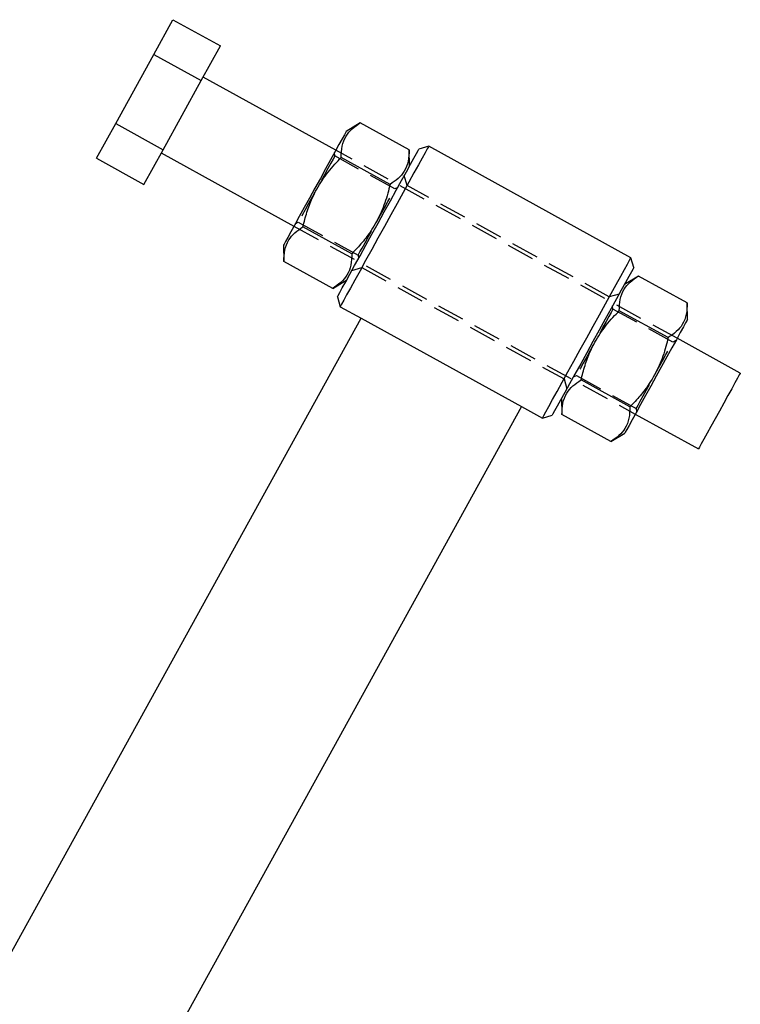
# Model space of a CAD drawing. Extents: x 75 to 757, y 20 to 569.
# Tile 27 of 49: x 345 to 411, y 111 to 203. Entities that reach past the tile are written whole.
import ezdxf

# ---------------------------------------------------------------- set-up
doc = ezdxf.new("R2010")
doc.units = 0
doc.header["$LTSCALE"] = 2
doc.linetypes.add('HIDDEN', pattern=[1.905, 1.27, -0.635])
doc.layers.get('0').update_dxf_attribs({"linetype": 'CONTINUOUS'})
doc.styles.add('SLDTEXTSTYLE0', font='TXT', dxfattribs={"width": 0.75})
doc.dimstyles.new('SLDDIMSTYLE5', dxfattribs={"dimtxt": 7, "dimasz": 6.604, "dimexe": 0, "dimexo": 0.0625, "dimgap": 1.75, "dimtad": 1, "dimdec": 4, "dimlfac": 3, "dimzin": 12, "dimtxsty": 'SLDTEXTSTYLE0', "dimsah": 1, "dimcen": 0.09, "dimazin": 3, "dimtfac": 1, "dimtdec": 0, "dimtofl": 0, "dimtmove": 0, "dimatfit": 3, "dimtolj": 1, "dimtzin": 12})

# ---------------------------------------------------------------- blocks, each defined once
blk = doc.blocks.new('_D_11')
at = {"color": 179, "linetype": 'CONTINUOUS'}
blk.add_line((278.249, 20.483), (201.254, 20.483), dxfattribs=at)
blk.add_arc((291.113, 20.483), 87.86, 61.13595, 180, dxfattribs=at)
for points in [[(333.526, 97.427), (328.084, 101.304), (327.17, 99.489)], [(203.254, 20.483), (204.517, 27.044), (202.486, 27.12)]]:
    blk.add_solid(points, dxfattribs=at)
at = {"color": 179, "linetype": 'CONTINUOUS', "insert": (220.876, 88.368, 0.067), "char_height": 7, "attachment_point": 1, "rotation": 38.64196, "style": 'SLDTEXTSTYLE0'}
blk.add_mtext('119°', dxfattribs=at)

msp = doc.modelspace()

# ---------------------------------------------------------------- linework, layer by layer
at = {"color": 7, "linetype": 'CONTINUOUS'}
for p, q in [((357.101947, 199.305976), (358.867084, 202.508255)), ((358.867084, 202.508255), (363.245924, 200.094605)), ((361.480782, 196.892305), (363.245924, 200.094605)), ((353.571668, 192.901397), (357.101947, 199.305976)), ((357.101947, 199.305976), (361.480782, 196.892305)), ((357.950508, 190.487727), (361.480782, 196.892305)), ((373.907322, 190.434818), (361.646577, 197.19309)), ((376.170605, 192.97036), (374.872789, 192.18636)), ((380.681182, 190.484091), (376.170605, 192.97036)), ((351.806531, 189.699098), (353.571668, 192.901397)), ((353.571668, 192.901397), (357.950508, 190.487727)), ((356.185371, 187.285447), (357.950508, 190.487727)), ((380.711242, 188.968146), (380.681182, 190.484091)), ((382.485827, 190.806552), (381.580159, 190.54453)), ((401.168868, 180.50824), (382.485827, 190.806552)), ((351.806531, 189.699098), (356.185371, 187.285447)), ((357.784713, 190.186942), (370.045458, 183.428689)), ((378.916045, 187.281792), (374.405468, 189.76808)), ((375.385766, 180.877213), (370.875189, 183.363491)), ((369.079992, 181.677147), (369.110053, 180.161202)), ((401.43089, 179.602577), (401.168868, 180.50824)), ((373.620629, 177.674924), (369.110053, 180.161202)), ((373.620629, 177.674924), (374.918446, 178.458933)), ((401.859785, 178.810193), (400.561973, 178.026194)), ((406.370366, 176.323915), (401.859785, 178.810193)), ((374.049524, 176.882549), (374.311546, 175.976877)), ((374.311546, 175.976877), (376.238237, 174.914871)), ((406.400427, 174.80797), (406.370366, 176.323915)), ((319.483228, 71.950708), (376.238237, 174.914871)), ((376.238237, 174.914871), (391.067897, 166.740591)), ((404.605224, 173.121625), (400.094653, 175.607904)), ((411.273405, 169.838214), (405.434961, 173.056438)), ((401.074951, 166.717047), (396.564369, 169.203325)), ((394.769177, 167.516981), (394.799237, 166.001036)), ((391.067897, 166.740591), (349.31615, 90.995127)), ((391.067897, 166.740591), (392.994587, 165.678575)), ((392.994587, 165.678575), (393.90026, 165.940597)), ((399.309809, 163.514757), (394.799237, 166.001036)), ((401.573096, 166.050299), (407.41154, 162.832076)), ((399.309809, 163.514757), (400.60763, 164.298767))]:
    msp.add_line(p, q, dxfattribs=at)
at = {"color": 7, "linetype": 'HIDDEN'}
for p, q in [((373.821889, 189.910992), (373.788709, 190.219645)), ((405.434961, 173.056438), (373.907322, 190.434818)), ((379.348476, 186.864678), (373.821889, 189.910992)), ((380.490531, 187.186702), (380.228509, 188.092375)), ((379.627158, 187.001421), (379.348476, 186.864678)), ((399.173572, 176.888401), (380.490531, 187.186702)), ((370.045458, 183.428689), (401.573096, 166.050299)), ((370.164076, 183.643872), (370.442758, 183.780615)), ((370.442758, 183.780615), (375.969345, 180.734301)), ((375.969345, 180.734301), (376.002525, 180.425658)), ((375.401179, 179.334694), (376.306846, 179.596716)), ((376.306846, 179.596716), (394.989883, 169.298415)), ((400.079235, 177.150423), (399.173572, 176.888401)), ((399.511074, 175.750826), (399.477894, 176.059469)), ((405.037656, 172.704502), (399.511074, 175.750826)), ((405.316348, 172.841255), (405.037656, 172.704502)), ((394.989883, 169.298415), (395.251915, 168.392752)), ((395.853256, 169.483706), (396.131937, 169.620449)), ((396.131937, 169.620449), (401.65853, 166.574135)), ((401.65853, 166.574135), (401.69171, 166.265482))]:
    msp.add_line(p, q, dxfattribs=at)
at = {"color": 7, "linetype": 'CONTINUOUS', "flags": 128}
for points in [[(374.872789, 192.18636), (374.828785, 192.106529), (374.698117, 191.869462), (374.484747, 191.482369), (374.195163, 190.957014), (373.838161, 190.30935), (373.424589, 189.559066), (372.967019, 188.728933), (372.479344, 187.844201), (371.97639, 186.931753)], [(377.814844, 183.71354), (378.389617, 184.756283), (378.950918, 185.774589), (379.485587, 186.744585), (379.9811, 187.643532), (380.425835, 188.45036), (380.809371, 189.146165), (381.122718, 189.714635), (381.358534, 190.142457), (381.511286, 190.419579), (381.577397, 190.539503), (381.580159, 190.54453)], [(382.485827, 190.806552), (382.461309, 190.762067), (382.352928, 190.565451), (382.160271, 190.21593), (381.887441, 189.720973), (381.540254, 189.09111), (381.126111, 188.339774), (380.653838, 187.482977), (380.133499, 186.538989), (379.576191, 185.527925), (378.993779, 184.471323), (378.398686, 183.391714)], [(371.97639, 186.931753), (371.473436, 186.019306), (370.985766, 185.134574), (370.528191, 184.30445), (370.114624, 183.554157), (369.757622, 182.906493), (369.468038, 182.381137), (369.254668, 181.994045), (369.123995, 181.756977), (369.079992, 181.677147)], [(374.049524, 176.882549), (374.052291, 176.887566), (374.118397, 177.007501), (374.271154, 177.284622), (374.506965, 177.712435), (374.820312, 178.280904), (375.203848, 178.976709), (375.648588, 179.783537), (376.144096, 180.682494), (376.67877, 181.65249), (377.240071, 182.670786), (377.814844, 183.71354)], [(378.398686, 183.391714), (377.803594, 182.312105), (377.221187, 181.255504), (376.663873, 180.24444), (376.143535, 179.300451), (375.671262, 178.443655), (375.257119, 177.692328), (374.909932, 177.062466), (374.637107, 176.567499), (374.444445, 176.217987), (374.336069, 176.021362), (374.311546, 175.976877)], [(397.081728, 173.093413), (397.67682, 174.173022), (398.259227, 175.229613), (398.816541, 176.240687), (399.336879, 177.184675), (399.809157, 178.041462), (400.2233, 178.792799), (400.570487, 179.422661), (400.843317, 179.917618), (401.035969, 180.267139), (401.14435, 180.463765), (401.168868, 180.50824)], [(401.43089, 179.602577), (401.428128, 179.597561), (401.362017, 179.477626), (401.20927, 179.200504), (400.973454, 178.772692), (400.660102, 178.204223), (400.276566, 177.508418), (399.831836, 176.70158), (399.336323, 175.802632), (398.801649, 174.832636), (398.240352, 173.814331), (397.665575, 172.771587)], [(406.400427, 174.80797), (406.356419, 174.728149), (406.225746, 174.491082), (406.012381, 174.103989), (405.722792, 173.578634), (405.36579, 172.93096), (404.952223, 172.180667), (404.494648, 171.350553), (404.006983, 170.465821), (403.504029, 169.553364)], [(392.994587, 165.678575), (393.019105, 165.72306), (393.127486, 165.919686), (393.320148, 166.269197), (393.592978, 166.764164), (393.940165, 167.394016), (394.354308, 168.145353), (394.826576, 169.00215), (395.346914, 169.946138), (395.904228, 170.957202), (396.486635, 172.013804), (397.081728, 173.093413)], [(397.665575, 172.771587), (397.090797, 171.728844), (396.5295, 170.710538), (395.994827, 169.740542), (395.499314, 168.841595), (395.054583, 168.034756), (394.671047, 167.338952), (394.357696, 166.770482), (394.12188, 166.34267), (393.969133, 166.065548), (393.903022, 165.945614), (393.90026, 165.940597)], [(403.504029, 169.553364), (403.001075, 168.640916), (402.513399, 167.756184), (402.055825, 166.92607), (401.642258, 166.175777), (401.285256, 165.528103), (400.995667, 165.002748), (400.782302, 164.615655), (400.651629, 164.378588), (400.60763, 164.298767)], [(411.273405, 169.838214), (411.262835, 169.819031), (411.178902, 169.666761), (411.014711, 169.368897), (410.777434, 168.938432), (410.477444, 168.394202), (410.127853, 167.759979), (409.74394, 167.063479), (409.342473, 166.33515)], [(409.342473, 166.33515), (408.941015, 165.606821), (408.557092, 164.910321), (408.207501, 164.276097), (407.907511, 163.731857), (407.670244, 163.301403), (407.506053, 163.003528), (407.42212, 162.851268), (407.41154, 162.832076)]]:
    msp.add_lwpolyline(points, dxfattribs=at)
at = {"color": 7, "linetype": 'HIDDEN', "flags": 128}
for points in [[(373.821889, 189.910992), (373.77953, 189.834142), (373.654569, 189.607446), (373.453279, 189.242268), (373.185754, 188.756907), (372.865398, 188.175742), (372.508287, 187.527879), (372.132326, 186.845803), (371.75636, 186.163738), (371.399248, 185.515865), (371.078898, 184.93469), (370.811368, 184.449349), (370.610078, 184.084161), (370.485122, 183.857465), (370.442758, 183.780615)], [(377.658908, 183.79949), (378.034875, 184.481555), (378.391986, 185.129418), (378.712336, 185.710603), (378.979866, 186.195944), (379.181156, 186.561122), (379.306112, 186.787828), (379.348476, 186.864678)], [(375.969345, 180.734301), (376.011704, 180.811151), (376.136665, 181.037847), (376.337955, 181.403025), (376.605481, 181.888376), (376.925836, 182.469551), (377.282947, 183.117424), (377.658908, 183.79949)], [(399.511074, 175.750826), (399.468715, 175.673976), (399.343754, 175.447269), (399.142459, 175.082092), (398.874933, 174.596751), (398.554578, 174.015566), (398.197467, 173.367703), (397.821511, 172.685637), (397.445544, 172.003571), (397.088433, 171.355699), (396.768078, 170.774524), (396.500552, 170.289173), (396.299258, 169.923995), (396.174306, 169.697299), (396.131937, 169.620449), (396.131937, 169.620449)], [(403.348093, 169.639323), (403.724059, 170.321389), (404.081171, 170.969252), (404.401516, 171.550437), (404.669051, 172.035778), (404.870336, 172.400956), (404.995297, 172.627652), (405.037656, 172.704502)], [(401.65853, 166.574135), (401.700889, 166.650985), (401.82585, 166.877681), (402.027135, 167.242859), (402.29466, 167.72821), (402.615015, 168.309385), (402.972127, 168.957248), (403.348093, 169.639323)]]:
    msp.add_lwpolyline(points, dxfattribs=at)
at = {"color": 7, "linetype": 'CONTINUOUS'}
for points, knots in [([(374.405468, 189.76808), (374.415585, 190.124887), (374.436039, 190.846239), (374.789109, 191.737098), (375.38312, 192.447305), (375.906511, 192.794946), (376.170605, 192.97036)], [0, 0, 0, 0, 0.264605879, 0.53494954, 0.765343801, 1, 1, 1, 1]), ([(380.681182, 190.484091), (380.671064, 190.127285), (380.650611, 189.405936), (380.297542, 188.51505), (379.70353, 187.804847), (379.180139, 187.457205), (378.916045, 187.281792)], [0, 0, 0, 0, 0.264605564, 0.534950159, 0.765344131, 1, 1, 1, 1]), ([(370.875189, 183.363491), (370.98749, 183.814774), (371.213119, 184.721468), (371.7665, 186.178366), (372.606412, 187.695923), (373.568253, 188.906921), (374.208948, 189.56594), (374.405468, 189.76808)], [0, 0, 0, 0, 0.1879060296, 0.3775307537, 0.6283831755, 0.8860142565, 1, 1, 1, 1]), ([(378.916045, 187.281792), (378.850057, 187.007696), (378.638646, 186.129547), (378.130927, 184.669263), (377.301757, 183.15058), (376.356575, 181.891596), (375.710535, 181.216559), (375.385766, 180.877213)], [0, 0, 0, 0, 0.11398606, 0.365188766, 0.622467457, 0.810211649, 1, 1, 1, 1]), ([(369.110053, 180.161202), (369.120169, 180.518014), (369.140622, 181.239373), (369.493694, 182.130225), (370.087703, 182.840451), (370.611095, 183.188083), (370.875189, 183.363491)], [0, 0, 0, 0, 0.264606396, 0.534949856, 0.765344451, 1, 1, 1, 1]), ([(375.385766, 180.877213), (375.375652, 180.520405), (375.355204, 179.799053), (375.002123, 178.908199), (374.408116, 178.197976), (373.884723, 177.850336), (373.620629, 177.674924)], [0, 0, 0, 0, 0.264605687, 0.534949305, 0.765343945, 1, 1, 1, 1]), ([(400.094653, 175.607904), (400.104768, 175.964716), (400.125216, 176.686075), (400.47829, 177.576927), (401.072298, 178.287153), (401.595691, 178.634785), (401.859785, 178.810193)], [0, 0, 0, 0, 0.264606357, 0.534949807, 0.765344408, 1, 1, 1, 1]), ([(406.370366, 176.323915), (406.360247, 175.967107), (406.33979, 175.245755), (405.98672, 174.3549), (405.392711, 173.644678), (404.869318, 173.297038), (404.605224, 173.121625)], [0, 0, 0, 0, 0.26460578, 0.534949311, 0.765343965, 1, 1, 1, 1]), ([(396.564369, 169.203325), (396.676669, 169.654608), (396.902297, 170.561302), (397.455686, 172.0182), (398.2956, 173.535751), (399.257435, 174.746751), (399.898131, 175.405764), (400.094653, 175.607904)], [0, 0, 0, 0, 0.18790619, 0.377531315, 0.628384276, 0.886013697, 1, 1, 1, 1]), ([(404.605224, 173.121625), (404.539239, 172.847529), (404.327834, 171.969379), (403.820104, 170.509098), (402.990936, 168.990416), (402.04576, 167.731429), (401.39972, 167.056393), (401.074951, 166.717047)], [0, 0, 0, 0, 0.113985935, 0.365188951, 0.62246773, 0.810211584, 1, 1, 1, 1]), ([(394.799237, 166.001036), (394.809352, 166.357848), (394.829801, 167.079207), (395.182874, 167.970059), (395.776882, 168.680285), (396.300275, 169.027917), (396.564369, 169.203325)], [0, 0, 0, 0, 0.2646063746, 0.5349498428, 0.7653444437, 1, 1, 1, 1]), ([(401.074951, 166.717047), (401.064837, 166.360239), (401.04439, 165.638886), (400.691301, 164.748033), (400.097296, 164.037809), (399.573903, 163.69017), (399.309809, 163.514757)], [0, 0, 0, 0, 0.264605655, 0.534949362, 0.765343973, 1, 1, 1, 1])]:
    msp.add_open_spline(points, degree=3, knots=knots, dxfattribs=at)

# ---------------------------------------------------------------- dimensions: what is measured, and where the dimension line sits
at = {"color": 179, "linetype": 'CONTINUOUS'}
dim = msp.add_angular_dim_2l(base=(246.431425, 96.13222), line1=((280.249211, 20.482604), (334.915878, 20.482604)), line2=((376.238237, 174.914869), (319.018288, 71.107218)), dimstyle='SLDDIMSTYLE5', dxfattribs=at)
dim.commit()
dim.dimension.update_dxf_attribs({"geometry": '_D_11', "text_midpoint": (236.249211, 89.106677), "dimtype": 162})

doc.saveas('drawing.dxf')
